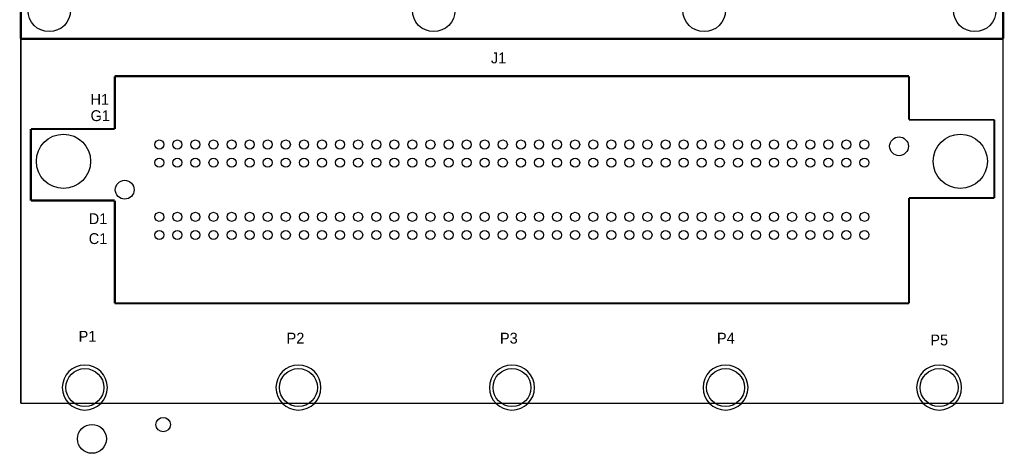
# Model space of a CAD drawing. Extents: x -225 to 585, y -158 to 406.
# Tile 3 of 39: x 0 to 69, y -4 to 27. Entities that reach past the tile are written whole.
import ezdxf

# ---------------------------------------------------------------- set-up
doc = ezdxf.new("R2010")
doc.units = 0
for name, color, linetype in [('BOARD_GEOMETRY_OUTLINE', 3, 'CONTINUOUS'), ('PACKAGE_GEOMETRY_SILKSCREEN_TOP', 4, 'CONTINUOUS'), ('PIN_TOP', 5, 'CONTINUOUS'), ('REF_DES_SILKSCREEN_TOP', 6, 'CONTINUOUS')]:
    doc.layers.add(name, color=color, linetype=linetype)

msp = doc.modelspace()

# ---------------------------------------------------------------- linework, layer by layer
at = {"layer": 'BOARD_GEOMETRY_OUTLINE'}
msp.add_lwpolyline([(2.29997, 55.499762), (0, 55.499762), (0, 6.09981), (0, 0), (68.999862, 0.001016), (68.999862, 6.09981), (68.999862, 60.299854), (67.399916, 60.299854, -0.414241), (66.399918, 61.299852), (66.399918, 71.09968), (65.299844, 71.09968, -0.414195), (64.299846, 72.099678), (64.299846, 82.599784), (3.299968, 82.599784), (3.299968, 56.49976, -0.414195)], format="xyb", close=True, dxfattribs=at)
for points in [[(68.999862, 6.09981), (68.999862, 60.299854)], [(68.999862, 6.09981), (68.999862, 60.299854)], [(0, 25.599644), (0, 55.499762)], [(0, 6.09981), (0, 55.499762)], [(0, 6.09981), (0, 55.499762)], [(0, 0), (0, 6.09981)], [(0, 0), (0, 6.09981)], [(68.999862, 0.001016), (68.999862, 6.09981)], [(68.999862, 0.001016), (68.999862, 6.09981)], [(0, 0), (68.999862, 0.001016)]]:
    msp.add_lwpolyline(points, dxfattribs=at)
at = {"layer": 'PACKAGE_GEOMETRY_SILKSCREEN_TOP'}
for points, const_width in [([(69.000116, 60.299854), (69.000116, 25.599898)], 0.1524), ([(0.000254, 25.599898), (0.000254, 55.499762)], 0.1524), ([(69.000116, 25.599898), (0.000254, 25.599898)], 0.1524), ([(6.60146, 22.975316), (62.37986, 22.975316)], 0.1524), ([(6.60146, 19.261582), (6.60146, 22.975316)], 0.1524), ([(62.37986, 22.975316), (62.37986, 19.915124)], 0.1524), ([(62.37986, 19.915124), (68.379848, 19.915124)], 0.125222), ([(68.379848, 19.915124), (68.379848, 14.415262)], 0.125222), ([(0.71247, 19.261582), (6.60146, 19.261582)], 0.1524), ([(0.71247, 14.237716), (0.71247, 19.261582)], 0.1524), ([(6.60146, 14.237716), (0.71247, 14.237716)], 0.1524), ([(6.60146, 7.024116), (6.60146, 14.237716)], 0.1524), ([(62.37986, 14.415262), (62.37986, 7.024116)], 0.1524), ([(68.379848, 14.415262), (62.37986, 14.415262)], 0.125222), ([(62.37986, 7.024116), (6.60146, 7.024116)], 0.1524)]:
    msp.add_lwpolyline(points, dxfattribs=dict(at, const_width=const_width))
for points in [[(6.081014, 1.101344, 1), (2.918714, 1.101344, 1), (6.081014, 1.101344)], [(21.080984, 1.101344, 1), (17.918684, 1.101344, 1), (21.080984, 1.101344)], [(36.080954, 1.101344, 1), (32.918654, 1.101344, 1), (36.080954, 1.101344)], [(51.080924, 1.101344, 1), (47.918624, 1.101344, 1), (51.080924, 1.101344)], [(66.080894, 1.101344, 1), (62.918594, 1.101344, 1), (66.080894, 1.101344)]]:
    msp.add_lwpolyline(points, format="xyb", dxfattribs=at)
at = {"layer": 'PIN_TOP'}
for centre, radius in [((2.00025, 27.599894), 1.4986), ((29.000196, 27.599894), 1.4986), ((48.000158, 27.599894), 1.4986), ((67.00012, 27.599894), 1.4986), ((2.999994, 16.999712), 1.905), ((61.68136, 18.047716), 0.6604), ((65.981326, 16.999712), 1.905), ((9.72566, 18.174716), 0.3175), ((10.99566, 18.174716), 0.3175), ((12.26566, 18.174716), 0.3175), ((13.53566, 18.174716), 0.3175), ((14.80566, 18.174716), 0.3175), ((16.07566, 18.174716), 0.3175), ((17.34566, 18.174716), 0.3175), ((18.61566, 18.174716), 0.3175), ((19.88566, 18.174716), 0.3175), ((21.15566, 18.174716), 0.3175), ((22.42566, 18.174716), 0.3175), ((23.69566, 18.174716), 0.3175), ((24.96566, 18.174716), 0.3175), ((26.23566, 18.174716), 0.3175), ((27.50566, 18.174716), 0.3175), ((28.77566, 18.174716), 0.3175), ((30.04566, 18.174716), 0.3175), ((31.31566, 18.174716), 0.3175), ((32.58566, 18.174716), 0.3175), ((33.85566, 18.174716), 0.3175), ((35.12566, 18.174716), 0.3175), ((36.39566, 18.174716), 0.3175), ((37.66566, 18.174716), 0.3175), ((38.93566, 18.174716), 0.3175), ((40.20566, 18.174716), 0.3175), ((41.47566, 18.174716), 0.3175), ((42.74566, 18.174716), 0.3175), ((44.01566, 18.174716), 0.3175), ((45.28566, 18.174716), 0.3175), ((46.55566, 18.174716), 0.3175), ((47.82566, 18.174716), 0.3175), ((49.09566, 18.174716), 0.3175), ((50.36566, 18.174716), 0.3175), ((51.63566, 18.174716), 0.3175), ((52.90566, 18.174716), 0.3175), ((54.17566, 18.174716), 0.3175), ((55.44566, 18.174716), 0.3175), ((56.71566, 18.174716), 0.3175), ((57.98566, 18.174716), 0.3175), ((59.25566, 18.174716), 0.3175), ((9.72566, 16.904716), 0.3175), ((10.99566, 16.904716), 0.3175), ((12.26566, 16.904716), 0.3175), ((13.53566, 16.904716), 0.3175), ((14.80566, 16.904716), 0.3175), ((16.07566, 16.904716), 0.3175), ((17.34566, 16.904716), 0.3175), ((18.61566, 16.904716), 0.3175), ((19.88566, 16.904716), 0.3175), ((21.15566, 16.904716), 0.3175), ((22.42566, 16.904716), 0.3175), ((23.69566, 16.904716), 0.3175), ((24.96566, 16.904716), 0.3175), ((26.23566, 16.904716), 0.3175), ((27.50566, 16.904716), 0.3175), ((28.77566, 16.904716), 0.3175), ((30.04566, 16.904716), 0.3175), ((31.31566, 16.904716), 0.3175), ((32.58566, 16.904716), 0.3175), ((33.85566, 16.904716), 0.3175), ((35.12566, 16.904716), 0.3175), ((36.39566, 16.904716), 0.3175), ((37.66566, 16.904716), 0.3175), ((38.93566, 16.904716), 0.3175), ((40.20566, 16.904716), 0.3175), ((41.47566, 16.904716), 0.3175), ((42.74566, 16.904716), 0.3175), ((44.01566, 16.904716), 0.3175), ((45.28566, 16.904716), 0.3175), ((46.55566, 16.904716), 0.3175), ((47.82566, 16.904716), 0.3175), ((49.09566, 16.904716), 0.3175), ((50.36566, 16.904716), 0.3175), ((51.63566, 16.904716), 0.3175), ((52.90566, 16.904716), 0.3175), ((54.17566, 16.904716), 0.3175), ((55.44566, 16.904716), 0.3175), ((56.71566, 16.904716), 0.3175), ((57.98566, 16.904716), 0.3175), ((59.25566, 16.904716), 0.3175), ((7.29996, 14.999716), 0.6604), ((9.72566, 13.094716), 0.3175), ((10.99566, 13.094716), 0.3175), ((12.26566, 13.094716), 0.3175), ((13.53566, 13.094716), 0.3175), ((14.80566, 13.094716), 0.3175), ((16.07566, 13.094716), 0.3175), ((17.34566, 13.094716), 0.3175), ((18.61566, 13.094716), 0.3175), ((19.88566, 13.094716), 0.3175), ((21.15566, 13.094716), 0.3175), ((22.42566, 13.094716), 0.3175), ((23.69566, 13.094716), 0.3175), ((24.96566, 13.094716), 0.3175), ((26.23566, 13.094716), 0.3175), ((27.50566, 13.094716), 0.3175), ((28.77566, 13.094716), 0.3175), ((30.04566, 13.094716), 0.3175), ((31.31566, 13.094716), 0.3175), ((32.58566, 13.094716), 0.3175), ((33.85566, 13.094716), 0.3175), ((35.12566, 13.094716), 0.3175), ((36.39566, 13.094716), 0.3175), ((37.66566, 13.094716), 0.3175), ((38.93566, 13.094716), 0.3175), ((40.20566, 13.094716), 0.3175), ((41.47566, 13.094716), 0.3175), ((42.74566, 13.094716), 0.3175), ((44.01566, 13.094716), 0.3175), ((45.28566, 13.094716), 0.3175), ((46.55566, 13.094716), 0.3175), ((47.82566, 13.094716), 0.3175), ((49.09566, 13.094716), 0.3175), ((50.36566, 13.094716), 0.3175), ((51.63566, 13.094716), 0.3175), ((52.90566, 13.094716), 0.3175), ((54.17566, 13.094716), 0.3175), ((55.44566, 13.094716), 0.3175), ((56.71566, 13.094716), 0.3175), ((57.98566, 13.094716), 0.3175), ((59.25566, 13.094716), 0.3175), ((9.72566, 11.824716), 0.3175), ((10.99566, 11.824716), 0.3175), ((12.26566, 11.824716), 0.3175), ((13.53566, 11.824716), 0.3175), ((14.80566, 11.824716), 0.3175), ((16.07566, 11.824716), 0.3175), ((17.34566, 11.824716), 0.3175), ((18.61566, 11.824716), 0.3175), ((19.88566, 11.824716), 0.3175), ((21.15566, 11.824716), 0.3175), ((22.42566, 11.824716), 0.3175), ((23.69566, 11.824716), 0.3175), ((24.96566, 11.824716), 0.3175), ((26.23566, 11.824716), 0.3175), ((27.50566, 11.824716), 0.3175), ((28.77566, 11.824716), 0.3175), ((30.04566, 11.824716), 0.3175), ((31.31566, 11.824716), 0.3175), ((32.58566, 11.824716), 0.3175), ((33.85566, 11.824716), 0.3175), ((35.12566, 11.824716), 0.3175), ((36.39566, 11.824716), 0.3175), ((37.66566, 11.824716), 0.3175), ((38.93566, 11.824716), 0.3175), ((40.20566, 11.824716), 0.3175), ((41.47566, 11.824716), 0.3175), ((42.74566, 11.824716), 0.3175), ((44.01566, 11.824716), 0.3175), ((45.28566, 11.824716), 0.3175), ((46.55566, 11.824716), 0.3175), ((47.82566, 11.824716), 0.3175), ((49.09566, 11.824716), 0.3175), ((50.36566, 11.824716), 0.3175), ((51.63566, 11.824716), 0.3175), ((52.90566, 11.824716), 0.3175), ((54.17566, 11.824716), 0.3175), ((55.44566, 11.824716), 0.3175), ((56.71566, 11.824716), 0.3175), ((57.98566, 11.824716), 0.3175), ((59.25566, 11.824716), 0.3175), ((4.499864, 1.101344), 1.3335), ((19.499834, 1.101344), 1.3335), ((34.499804, 1.101344), 1.3335), ((49.499774, 1.101344), 1.3335), ((64.499744, 1.101344), 1.3335), ((9.99998, -1.500124), 0.508), ((4.99999, -2.500122), 1.016)]:
    msp.add_circle(centre, radius, dxfattribs=at)

# ---------------------------------------------------------------- texts
at = {"layer": 'PACKAGE_GEOMETRY_SILKSCREEN_TOP', "width": 1.000333}
for s, p in [('H1', (4.900676, 20.962112)), ('G1', (4.900676, 19.819112)), ('D1', (4.773676, 12.580112)), ('C1', (4.773676, 11.183112))]:
    msp.add_text(s, height=0.762, dxfattribs=at).set_placement(p)
at = {"layer": 'REF_DES_SILKSCREEN_TOP', "width": 1.000333}
for s, p in [('J1', (33.02, 23.876)), ('P1', (4.064, 4.318)), ('P2', (18.669, 4.191)), ('P3', (33.655, 4.191)), ('P4', (48.895, 4.191)), ('P5', (63.881, 4.064))]:
    msp.add_text(s, height=0.762, dxfattribs=at).set_placement(p)

doc.saveas('drawing.dxf')
